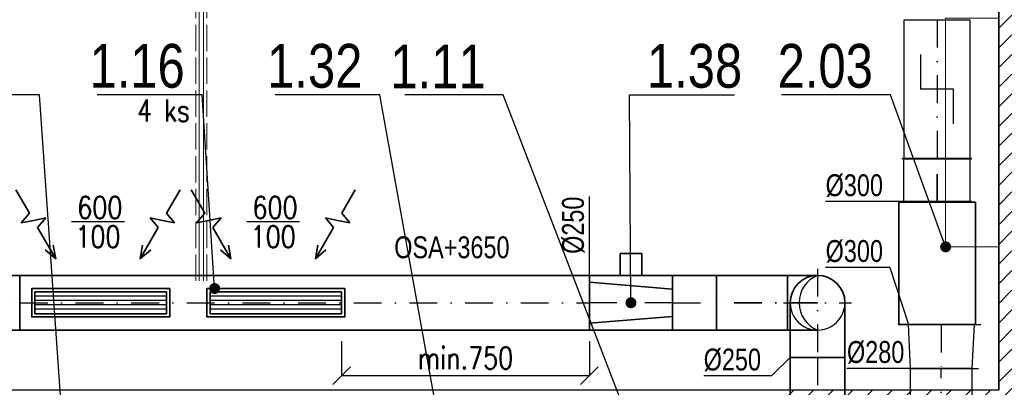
# Model space of a CAD drawing. Header units: millimetres. Extents: x 160938 to 520640, y 9197 to 248394.
# Tile 92 of 137: x 194267 to 198763, y 125788 to 127468. Entities that reach past the tile are written whole.
import ezdxf
from ezdxf.enums import TextEntityAlignment as Align

# ---------------------------------------------------------------- set-up
doc = ezdxf.new("R2010")
doc.units = ezdxf.units.MM
doc.header["$LTSCALE"] = 10
for name, pattern in [('ACAD_ISO02W100', [15, 12, -3]), ('DASHDOT', [25.4, 12.7, -6.35, 0, -6.35]), ('DASHED', [19.05, 12.7, -6.35])]:
    doc.linetypes.add(name, pattern=pattern)
doc.layers.get('Defpoints').update_dxf_attribs({"color": 252})
doc.layers.add('netisk', color=253, linetype='Continuous', plot=False)
for name, color, linetype, lineweight in [('NS_tenka', 253, 'Continuous', 9), ('NS_velmi_tlusta', 253, 'Continuous', 35), ('srafy', 253, 'Continuous', 9), ('VZT Odvod', 5, 'Continuous', 35), ('VZT-koty', 4, 'Continuous', 25)]:
    doc.layers.add(name, color=color, linetype=linetype, lineweight=lineweight)
for name, color, linetype in [('VZT Odvod-pozice_odkaz', 7, 'Continuous'), ('VZT Odvod-pozice_text', 7, 'Continuous'), ('VZT Potrubí Jacob', 40, 'Continuous'), ('VZT Potrubí SKIII', 20, 'Continuous'), ('VZT Privod-pozice_odkaz', 7, 'Continuous'), ('VZT Privod-pozice_text', 7, 'Continuous')]:
    doc.layers.add(name, color=color, linetype=linetype)
doc.layers.add('zarizovaci predmety', color=253, linetype='Continuous', lineweight=9, transparency=0.3)
doc.styles.add('AR-KOTY', font='simplex', dxfattribs={"width": 0.7})
doc.styles.add('Arial', font='arial.ttf')
doc.styles.add('LC-TXTSTYLE-0-400-0-0-DIN-Schrift', font='MONOTXT')
doc.styles.add('Romans', font='romans.shx', dxfattribs={"width": 0.8})
doc.styles.get("Standard").update_dxf_attribs({"font": 'ic-simplex.shx', "width": 0.8})
doc.dimstyles.new('CADKON', dxfattribs={"dimscale": 50, "dimtxt": 2.5, "dimasz": 2.5, "dimexe": 1.8, "dimexo": 5, "dimgap": 0.6, "dimtad": 1, "dimrnd": 1, "dimtxsty": 'Standard', "dimblk1": 'ARCHTICK', "dimblk2": 'ARCHTICK', "dimsah": 1, "dimcen": 2.5, "dimadec": 1, "dimazin": 2, "dimtfac": 1, "dimtdec": 4, "dimtix": 1, "dimtmove": 1, "dimatfit": 3, "dimldrblk": 'OPEN30', "dimfxl": 5, "dimtolj": 1, "dimarcsym": 0})
doc.dimstyles.new('Standa 50', dxfattribs={"dimtxt": 100, "dimasz": 80, "dimexe": 0, "dimexo": 30, "dimgap": 30, "dimtad": 1, "dimdec": 0, "dimrnd": 1, "dimdsep": 46, "dimtxsty": 'Romans', "dimblk": 'OBLIQUE', "dimcen": 0, "dimclrd": 256, "dimclre": 256, "dimclrt": 256, "dimadec": 0, "dimazin": 0, "dimtfac": 1, "dimtdec": 0, "dimtofl": 0, "dimtmove": 0, "dimatfit": 3, "dimldrblk": 'OBLIQUE', "dimfxl": 1, "dimtvp": 1.1, "dimtolj": 1, "dimlwd": -1, "dimlwe": -1, "dimarcsym": 0})

# ---------------------------------------------------------------- blocks, each defined once
blk = doc.blocks.new('vd')
at = {"layer": 'srafy', "transparency": 33554610}
h = blk.add_hatch(dxfattribs=at)
h.set_pattern_fill('ANSI31', color=8, scale=20)
h.set_pattern_definition([(45, (315274.35, 92199.55), (-44.90128, 44.90128), [])])
h.paths.add_polyline_path([(198797.2, 122809.3), (198737.2, 122809.3), (198737.2, 122674.3), (198797.2, 122674.3)])
h.paths.add_polyline_path([(198737.2, 125774.3), (197747.2, 125774.3), (197747.2, 125714.3), (198737.2, 125714.3), (198737.2, 122809.3), (198797.2, 122809.3), (198797.2, 132809.3), (198737.2, 132809.3)])
h.paths.add_polyline_path([(198737.2, 133574), (198737.2, 132809.3), (198797.2, 132809.3), (198797.2, 133571.8)])
at = {"layer": 'netisk', "color": 8}
blk.add_lwpolyline([(191696.9, 133825.5), (193757.2, 133751.9), (193757.2, 132944.3), (193757.2, 132674.3), (194037.2, 132674.3), (194037.2, 132944.3), (193757.2, 132944.3), (193757.2, 133751.9), (198737.2, 133574), (198737.2, 125774.3), (195697.2, 125774.3), (191697.2, 125774.3)], close=True, dxfattribs=at)
at = {"layer": 'NS_tenka', "color": 8, "linetype": 'ACAD_ISO02W100'}
for p, q in [((195072.2, 126274.3), (195072.2, 128649.3)), ((195122.2, 126274.3), (195122.2, 128649.3))]:
    blk.add_line(p, q, dxfattribs=at)
at = {"layer": 'NS_tenka', "color": 8}
for p, q in [((195087.2, 126274.3), (195087.2, 128649.3)), ((195107.2, 126274.3), (195107.2, 128649.3))]:
    blk.add_line(p, q, dxfattribs=at)
at = {"layer": 'NS_velmi_tlusta', "color": 8}
blk.add_lwpolyline([(198737.2, 133575.4), (198737.2, 125774.3)], dxfattribs=at)
at = {"layer": 'zarizovaci predmety', "color": 8}
blk.add_lwpolyline([(198494.7, 127475.1), (198737.2, 127475.1), (198737.2, 126429.6), (198494.7, 126429.6)], close=True, dxfattribs=at)
blk = doc.blocks.new('*U2328')
at = {"color": 0, "linetype": 'ByBlock', "lineweight": -2}
for p, q in [((0, 300), (0, 330)), ((200, 290), (200, 320)), ((0, 300), (200, 290)), ((0, 300), (0, 0)), ((200, 290), (200, 10)), ((200, 10), (0, 0)), ((0, 0), (0, -30)), ((200, 10), (200, -20))]:
    blk.add_line(p, q, dxfattribs=at)
at = {"color": 2, "linetype": 'DASHDOT', "lineweight": 25}
blk.add_line((0, 150), (200, 150), dxfattribs=at)
blk = doc.blocks.new('*U2396', base_point=(316.8, 0))
at = {"color": 0, "linetype": 'ByBlock', "lineweight": -2}
blk.add_lwpolyline([(633.5, -150), (0, -150), (0, 150), (633.5, 150), (633.5, -150)], dxfattribs=at)
at = {"color": 2, "linetype": 'ByBlock', "lineweight": 25}
for points in [[(316.8, -75), (316.8, 75)], [(475.1, 75), (316.8, 75)], [(158.4, -75), (316.8, -75)]]:
    blk.add_lwpolyline(points, dxfattribs=at)
at = {"color": 2, "linetype": 'DASHDOT', "lineweight": 25}
blk.add_lwpolyline([(633.5, 0), (0, 0)], dxfattribs=at)
blk = doc.blocks.new('*U2426', base_point=(125, 0))
at = {"color": 2, "linetype": 'DASHDOT', "lineweight": 25}
for p, q in [((0, 405), (0, 0)), ((-155, 250), (155, 250))]:
    blk.add_line(p, q, dxfattribs=at)
at = {"color": 0, "linetype": 'ByBlock', "lineweight": -2}
for p, q in [((-125, 0), (-125, 250)), ((125, 0), (125, 250)), ((-125, 0), (125, 0))]:
    blk.add_line(p, q, dxfattribs=at)
blk.add_arc((0, 250), 125, 0, 180, dxfattribs=at)
at = {"color": 2, "lineweight": 25}
for centre, radius, start, end in [((50, 250), 134.6, 111.8014, 248.1986), ((0, 250), 125, 180, 0)]:
    blk.add_arc(centre, radius, start, end, dxfattribs=at)
blk = doc.blocks.new('*U2277', base_point=(100.000029, 76.999998))
at = {"color": 0, "linetype": 'ByBlock', "lineweight": -2}
for p, q in [((278.000029, 76.999998), (304.513255, 153.999998)), ((331.026481, 76.999998), (304.513255, 153.999998)), ((100.000029, 76.999998), (278.000029, 76.999998)), ((331.026481, 76.999998), (357.539708, -0.000002)), ((357.539708, -0.000002), (384.052934, 76.999998)), ((384.052934, 76.999998), (620.052934, 76.999998)), ((620.052934, 76.999998), (535.879199, 107.513298)), ((620.052934, 76.999998), (535.879199, 46.486697))]:
    blk.add_line(p, q, dxfattribs=at)
blk = doc.blocks.new('*U2655', base_point=(600, 50))
at = {"color": 0, "linetype": 'ByBlock', "lineweight": -2}
for points in [[(0, 100), (0, 0)], [(0, 100), (600, 100)], [(600, 100), (600, 0)], [(0, 0), (600, 0)]]:
    blk.add_lwpolyline(points, dxfattribs=at)
at = {"color": 2, "linetype": 'ByBlock', "lineweight": 25}
for points in [[(0, 80), (600, 80)], [(0, 60), (600, 60)], [(0, 40), (600, 40)], [(0, 20), (600, 20)]]:
    blk.add_lwpolyline(points, dxfattribs=at)
blk = doc.blocks.new('*U2662', base_point=(200, 250))
at = {"color": 0, "linetype": 'ByBlock', "lineweight": -2}
for p, q in [((0, 250), (0, 0)), ((200, 250), (0, 250)), ((200, 0), (200, 250)), ((0, 0), (200, 0))]:
    blk.add_line(p, q, dxfattribs=at)
at = {"color": 2, "linetype": 'DASHDOT', "lineweight": 25}
blk.add_line((0, 125), (200, 125), dxfattribs=at)
blk = doc.blocks.new('*U2663', base_point=(0, 250))
at = {"color": 0, "linetype": 'ByBlock', "lineweight": -2}
for p, q in [((0, 250), (0, 0)), ((2600, 250), (0, 250)), ((2600, 0), (2600, 250)), ((0, 0), (2600, 0))]:
    blk.add_line(p, q, dxfattribs=at)
at = {"color": 2, "linetype": 'DASHDOT', "lineweight": 25}
blk.add_line((0, 125), (2600, 125), dxfattribs=at)
blk = doc.blocks.new('*U3295', base_point=(2092.865435, 125))
at = {"color": 0, "linetype": 'ByBlock', "lineweight": -2}
for p, q in [((0, 250), (0, 0)), ((982.865435, 250), (0, 250)), ((2042.865435, 250), (1782.865435, 250)), ((0, 0), (982.865435, 0)), ((1782.865435, 0), (2042.865435, 0))]:
    blk.add_line(p, q, dxfattribs=at)
at = {"color": 2, "linetype": 'DASHED', "lineweight": -2, "ltscale": 0.5}
for p, q in [((1782.865435, 250), (982.865435, 250)), ((2092.865435, 250), (2042.865435, 250)), ((2092.865435, 0), (2092.865435, 250)), ((982.865435, 0), (1782.865435, 0)), ((2042.865435, 0), (2092.865435, 0))]:
    blk.add_line(p, q, dxfattribs=at)
at = {"color": 2, "linetype": 'DASHDOT', "lineweight": 25}
blk.add_line((0, 125), (2092.865435, 125), dxfattribs=at)
blk = doc.blocks.new('_OBLIQUE')
at = {"color": 0, "linetype": 'ByBlock'}
blk.add_line((-0.5, -0.5), (0.5, 0.5), dxfattribs=at)
blk = doc.blocks.new('*D3296')
at = {"layer": 'Defpoints', "color": 0}
for p in [(195737.2, 126049.3), (196868.3, 126049.3), (196868.3, 125841.5)]:
    blk.add_point(p, dxfattribs=at)
at = {"layer": 'VZT-koty'}
for p, q in [((195737.2, 125999.3), (195737.2, 125841.5)), ((196868.3, 125999.3), (196868.3, 125841.5)), ((195737.2, 125841.5), (196868.3, 125841.5))]:
    blk.add_line(p, q, dxfattribs=at)
at = {"layer": 'VZT-koty', "xscale": 80, "yscale": 80, "zscale": 80, "rotation": 180}
blk.add_blockref('_OBLIQUE', (195737.2, 125841.5), dxfattribs=at)
at = {"layer": 'VZT-koty', "xscale": 80, "yscale": 80, "zscale": 80}
blk.add_blockref('_OBLIQUE', (196868.3, 125841.5), dxfattribs=at)
at = {"layer": 'VZT-koty', "insert": (196302.7, 125921.5), "char_height": 100, "attachment_point": 5, "style": 'Romans'}
blk.add_mtext('\\A1;\\A1;\\A1;\\A1;min.750', dxfattribs=at)
blk = doc.blocks.new('*U3298', base_point=(0, 140))
at = {"color": 2, "linetype": 'DASHED', "lineweight": -2, "ltscale": 0.5}
for p, q in [((0, 280), (0, 310)), ((0, 280), (117.2, 280)), ((0, 280), (0, 267.6)), ((247.2, 280), (847.2, 280)), ((1107.2, 280), (1907.2, 280)), ((0, 267.6), (0, 130.8)), ((847.2, 0), (247.2, 0)), ((1907.2, 0), (1107.2, 0))]:
    blk.add_line(p, q, dxfattribs=at)
at = {"color": 0, "linetype": 'ByBlock', "lineweight": -2}
for p, q in [((117.2, 280), (247.2, 280)), ((847.2, 280), (1107.2, 280)), ((1907.2, 280), (2840, 280)), ((2840, 280), (2840, 310)), ((2840, 280), (2840, 0)), ((0, 130.8), (0, 0)), ((247.2, 0), (0, 0)), ((0, 0), (0, -30)), ((1107.2, 0), (847.2, 0)), ((2840, 0), (1907.2, 0)), ((2840, 0), (2840, -30))]:
    blk.add_line(p, q, dxfattribs=at)
at = {"color": 2, "linetype": 'DASHDOT', "lineweight": 25}
blk.add_line((0, 140), (2840, 140), dxfattribs=at)
blk = doc.blocks.new('_ArchTick')
at = {"color": 0, "const_width": 0.15}
blk.add_lwpolyline([(-0.5, -0.5), (0.5, 0.5)], dxfattribs=at)
blk = doc.blocks.new('*U2664', base_point=(1750, 250))
at = {"color": 0, "linetype": 'ByBlock', "lineweight": -2}
for p, q in [((0, 250), (0, 0)), ((1750, 250), (0, 250)), ((1750, 0), (1750, 250)), ((0, 0), (1750, 0))]:
    blk.add_line(p, q, dxfattribs=at)
at = {"color": 2, "linetype": 'DASHDOT', "lineweight": 25}
blk.add_line((0, 125), (1750, 125), dxfattribs=at)
blk = doc.blocks.new('*U2433', base_point=(0, 190))
at = {"color": 0, "linetype": 'ByBlock', "lineweight": -2}
for p, q in [((-125, 380), (-125, 0)), ((125, 380), (-125, 380)), ((-62.5, 380), (-93.75, 0)), ((62.5, 380), (93.75, 0)), ((125, 0), (125, 380)), ((225, 240), (125, 240)), ((125, 240), (125, 140)), ((225, 140), (225, 240)), ((125, 140), (225, 140)), ((-125, 0), (125, 0))]:
    blk.add_line(p, q, dxfattribs=at)
at = {"color": 2, "linetype": 'DASHDOT', "lineweight": 25}
blk.add_line((0, 380), (0, 0), dxfattribs=at)

msp = doc.modelspace()

# ---------------------------------------------------------------- linework, layer by layer
at = {"layer": 'VZT Odvod', "color": 2, "linetype": 'DASHDOT'}
for p, q in [((198455.4, 126634.3), (198455.4, 126834.3)), ((197910.1, 126174.3), (197448.3, 126174.3))]:
    msp.add_line(p, q, dxfattribs=at)
at = {"layer": 'VZT Odvod', "linetype": 'Continuous'}
for p, q in [((198297.9, 126634.3), (198297.9, 126636.3)), ((198297.9, 126636.3), (198612.9, 126636.3)), ((198297.9, 126634.3), (198612.9, 126634.3)), ((198612.9, 126634.3), (198612.9, 126636.3))]:
    msp.add_line(p, q, dxfattribs=at)
at = {"layer": 'VZT Odvod'}
for p, q in [((197910.1, 126299.3), (197448.3, 126299.3)), ((197773, 126299.3), (197773, 126049.3)), ((197910.1, 126049.3), (197448.3, 126049.3))]:
    msp.add_line(p, q, dxfattribs=at)
msp.add_lwpolyline([(198630.4, 126634.3), (198280.4, 126634.3), (198280.4, 126074.3), (198630.4, 126074.3)], close=True, dxfattribs=at)
at = {"layer": 'VZT Odvod', "color": 2}
for points in [[(194952.2, 126239.3), (194322.2, 126239.3), (194322.2, 126109.3), (194952.2, 126109.3)], [(195752.2, 126239.3), (195122.2, 126239.3), (195122.2, 126109.3), (195752.2, 126109.3)]]:
    msp.add_lwpolyline(points, close=True, dxfattribs=at)
at = {"layer": 'VZT Potrubí Jacob', "linetype": 'Continuous'}
for p, q in [((198297.9, 126832.3), (198297.9, 126834.3)), ((198297.9, 126834.3), (198612.9, 126834.3)), ((198297.9, 126832.3), (198612.9, 126832.3)), ((198303.9, 126636.3), (198303.9, 126832.3)), ((198606.9, 126636.3), (198606.9, 126832.3)), ((198612.9, 126832.3), (198612.9, 126834.3))]:
    msp.add_line(p, q, dxfattribs=at)
at = {"layer": 'VZT-koty'}
for p, q in [((196868.3, 126299.3), (196868.3, 126659.3)), ((198306.9, 126636.3), (197946.9, 126636.3)), ((194745.2, 126544.3), (194504.5, 126544.3)), ((195545.2, 126544.3), (195304.5, 126544.3)), ((198239.8, 126335.7), (197946.9, 126335.7)), ((198239.8, 126335.7), (198325.1, 126074.3)), ((197785.1, 125924.3), (197699.2, 125839.9)), ((198313.4, 125874.3), (198044.4, 125874.3)), ((197699.2, 125839.9), (197390.2, 125839.9))]:
    msp.add_line(p, q, dxfattribs=at)

# ---------------------------------------------------------------- block references
at = {"layer": 'VZT Odvod'}
msp.add_blockref('vd', (0, 0), dxfattribs=at)
at = {"layer": 'VZT Odvod', "yscale": 0.7, "zscale": 0.7}
for p, xscale, rotation in [((194249.8, 126690.9), -0.7, 119.9999999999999), ((194999.8, 126690.9), 0.7, 240.0000000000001), ((195049.8, 126690.9), -0.7, 119.9999999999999), ((195799.8, 126690.9), 0.7, 240.0000000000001)]:
    msp.add_blockref('*U2277', p, dxfattribs=dict(at, xscale=xscale, rotation=rotation))
at = {"layer": 'VZT Odvod', "xscale": -1, "rotation": 270}
msp.add_blockref('*U2433', (197058.3, 126174.3), dxfattribs=at)
at = {"layer": 'VZT Odvod'}
for name, p, rotation in [('*U2426', (198035.1, 125924.3), 360), ('*U2664', (194268.3, 126299.3), 360), ('*U2663', (194268.3, 126299.3), 360), ('*U2662', (197448.3, 126299.3), 360), ('*U3295', (197910.1, 123831.4), 270)]:
    msp.add_blockref(name, p, dxfattribs=dict(at, rotation=rotation))
at = {"layer": 'VZT Odvod', "color": 2, "xscale": -1}
for p in [(194337.2, 126174.3), (195137.2, 126174.3)]:
    msp.add_blockref('*U2655', p, dxfattribs=at)
at = {"layer": 'VZT Potrubí Jacob', "rotation": 90}
msp.add_blockref('*U2396', (198455.4, 127151), dxfattribs=at)
at = {"layer": 'VZT Potrubí SKIII'}
for name, p, rotation in [('*U2328', (198325.1, 126074.3), 270), ('*U3298', (198475.1, 123034.2), 90)]:
    msp.add_blockref(name, p, dxfattribs=dict(at, rotation=rotation))

# ---------------------------------------------------------------- texts
at = {"layer": 'VZT Odvod', "linetype": 'Continuous', "style": 'LC-TXTSTYLE-0-400-0-0-DIN-Schrift', "width": 0.8}
msp.add_text('11303040', height=2.5, rotation=90, dxfattribs=at).set_placement((198605.4, 126637.1))
at = {"layer": 'VZT Odvod-pozice_text', "color": 210, "char_height": 200, "style": 'Arial'}
for s, insert, attachment_point in [('\\W0.8\\H200.0\\C210;1.16', (195021.1, 127154.1), 9), ('\\W0.8\\H200.0\\C210;1.38', (197130.9, 127154.1), 7), ('\\W0.8\\H200.0\\C210;2.03', (198162.8, 127154.1), 9)]:
    msp.add_mtext(s, dxfattribs=dict(at, insert=insert, attachment_point=attachment_point))
at = {"layer": 'VZT Privod-pozice_text', "color": 210, "insert": (195832, 127154.1), "char_height": 200, "width": 369.48, "attachment_point": 9, "style": 'Arial'}
msp.add_mtext('{\\W0.8;1.32}', dxfattribs=at)
at = {"layer": 'VZT Privod-pozice_text', "color": 210, "insert": (196395, 127154.1), "char_height": 200, "attachment_point": 9, "style": 'Arial'}
msp.add_mtext('\\W0.8\\H200.0\\C210;1.11', dxfattribs=at)
at = {"layer": 'VZT-koty', "style": 'AR-KOTY', "width": 0.8}
for s, p in [('4 ks', (195043.5, 127002.7)), ('600', (194736.2, 126559.3)), ('600', (195536.2, 126559.3)), ('100', (194727.6, 126426.2)), ('100', (195527.6, 126426.2))]:
    msp.add_text(s, height=100, dxfattribs=at).set_placement(p, align=Align.RIGHT)
at = {"layer": 'VZT-koty', "width": 0.8}
for s, p in [('%%c300', (197946.9, 126661.3)), ('%%c300', (197946.9, 126360.7)), ('%%c280', (198044.4, 125899.3)), ('%%c250', (197390.2, 125864.9))]:
    msp.add_text(s, height=100, dxfattribs=at).set_placement(p)
msp.add_text('%%c250', height=100, rotation=90, dxfattribs=at).set_placement((196843.3, 126659.3), align=Align.RIGHT)
msp.add_text('OSA+3650', height=100, dxfattribs=at).set_placement((196240.6, 126377.7), align=Align.CENTER)

# ---------------------------------------------------------------- dimensions: what is measured, and where the dimension line sits
at = {"layer": 'VZT-koty'}
dim = msp.add_linear_dim(base=(196868.3, 125841.5), p1=(195737.2, 126049.3), p2=(196868.3, 126049.3), text='\\A1;\\A1;\\A1;min.750', dimstyle='Standa 50', override={"dimexo": 50}, dxfattribs=at)
dim.commit()
dim.dimension.update_dxf_attribs({"geometry": '*D3296', "text_midpoint": (196302.7, 125921.5)})

# ---------------------------------------------------------------- leaders
at = {"layer": 'VZT Odvod-pozice_odkaz', "color": 102, "annotation_type": 0, "has_hookline": 1}
for points, hookline_direction, text_width in [([(195157.5, 126239.3), (195101.1, 127124.1), (195051.1, 127124.1)], 1, 400.2), ([(197058.3, 126174.3), (197050.9, 127124.1), (197100.9, 127124.1)], 0, 400.5), ([(198494.7, 126429.6), (198242.8, 127124.1), (198192.8, 127124.1)], 1, 417.9)]:
    msp.add_leader(points, dimstyle='CADKON', override={"dimscale": 50, "dimasz": 1, "dimgap": 0.6, "dimldrblk": 'Dot'}, dxfattribs=dict(at, hookline_direction=hookline_direction, text_width=text_width))
at = {"layer": 'VZT Privod-pozice_odkaz', "color": 102, "annotation_type": 0, "has_hookline": 1, "hookline_direction": 1}
for points, text_width in [([(194496.2, 125140.2), (194357.6, 127124.1), (194307.6, 127124.1)], 398.4), ([(196377.3, 124541.4), (195912, 127124.1), (195862, 127124.1)], 398.4), ([(197261.5, 125080.6), (196475, 127124.1), (196425, 127124.1)], 369.3)]:
    msp.add_leader(points, dimstyle='CADKON', override={"dimscale": 50, "dimasz": 1, "dimgap": 0.6, "dimldrblk": 'Dot'}, dxfattribs=dict(at, text_width=text_width))

doc.saveas('drawing.dxf')
